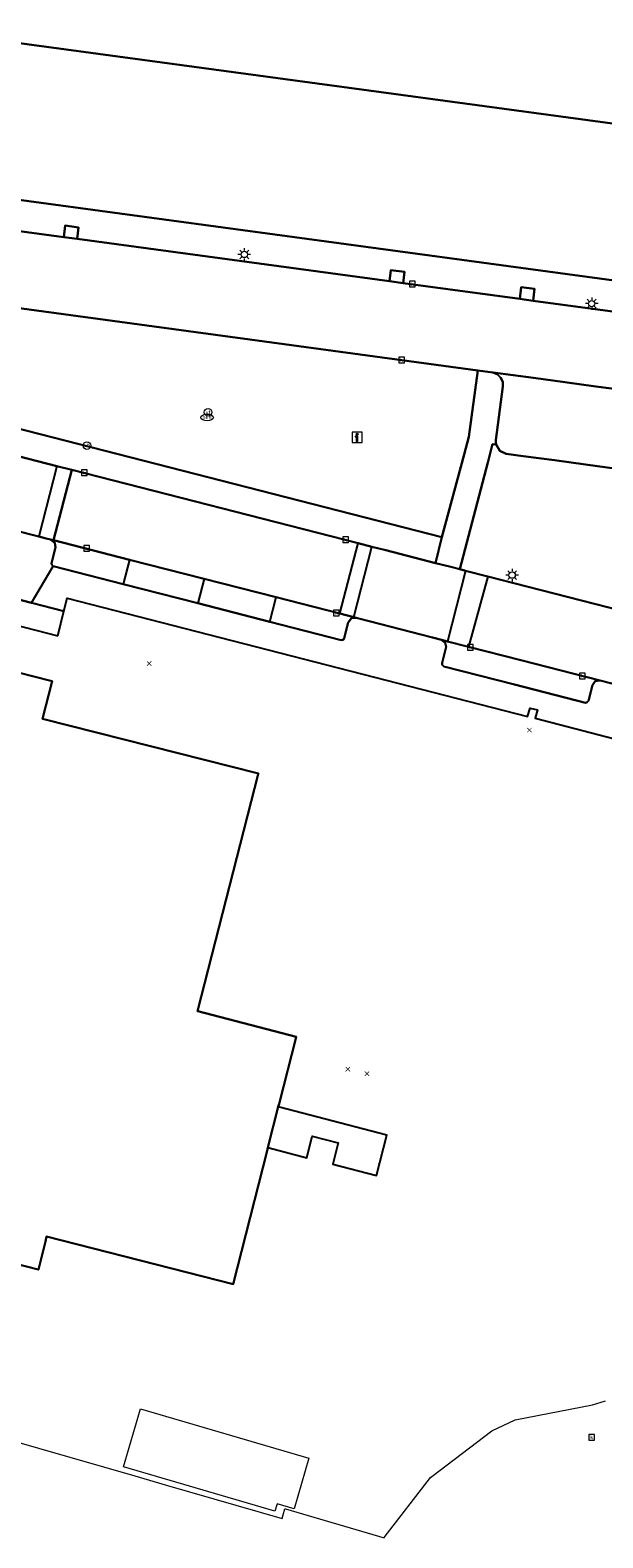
# Model space of a CAD drawing. Header units: metres. Extents: x 197147 to 199131, y 355511 to 356703.
# Tile 118 of 225: x 198251 to 198296, y 355751 to 355870. Entities that reach past the tile are written whole.
import ezdxf
from ezdxf.enums import TextEntityAlignment as Align

# ---------------------------------------------------------------- set-up
doc = ezdxf.new("R2010")
doc.units = ezdxf.units.M
for name, color, linetype in [('B-WE-GR-GRAS-GV', 252, 'Continuous'), ('B-WE-GR-GROENVOORZIENING-GV', 252, 'Continuous'), ('B-WE-IE-MEUBILAIR_WEGMEUBILAIR-GV', 252, 'Continuous'), ('B-WE-IE-MEUBILAIR_WEGMEUBILAIR-S', 252, 'Continuous'), ('B-WE-OG-BEBOUWING-GV', 252, 'Continuous'), ('B-WE-OG-BEBOUWING_TRAP-GV', 252, 'Continuous'), ('B-WE-OG-TERREIN_ERF-GV', 252, 'Continuous'), ('B-WE-RI-HWA_KOLK-S', 253, 'Continuous'), ('B-WE-RI-VWA_AFSCHEIDER-S', 253, 'Continuous'), ('B-WE-VH-ONVERHARD-GV', 253, 'Continuous'), ('B-WE-VH-VERHARDING_ASFALT-GV', 253, 'Continuous'), ('B-WE-VH-VERHARDING_BETONSTRAATSTEEN-GV', 253, 'Continuous'), ('B-WE-VH-VERHARDING_GESLOTEN-GV', 253, 'Continuous'), ('B-WE-VH-VERHARDING_OPEN-GV', 253, 'Continuous'), ('B-WE-VH-VERHARDING_TEGEL-GV', 253, 'Continuous')]:
    doc.layers.add(name, color=color, linetype=linetype)
for name, color, linetype, lineweight in [('B-WE-GR-GRAS_KRUIDENRIJK-G', 252, 'Continuous', 18), ('B-WE-OG-TERREIN_ERF-G', 252, 'Continuous', 18), ('B-WE-VH-VERHARDING_ASFALT-G', 252, 'Continuous', 18), ('B-WE-VH-VERHARDING_BETONSTRAATSTEEN-G', 252, 'Continuous', 18), ('B-WE-VH-VERHARDING_OPEN-G', 252, 'Continuous', 18), ('B-WE-VH-VERHARDING_TEGEL-G', 252, 'Continuous', 18)]:
    doc.layers.add(name, color=color, linetype=linetype, lineweight=lineweight)
doc.styles.add('NLCS-ISO-M-T18', font='NLCS-ISO.ttf', dxfattribs={"height": 1.8})

# ---------------------------------------------------------------- blocks, each defined once
blk = doc.blocks.new('BGT-INFORMATIEBORD-SO')
at = {"linetype": 'ByBlock', "lineweight": 18}
h = blk.add_hatch(color=0, dxfattribs=at)
h.dxf.hatch_style = 1
h.paths.add_polyline_path([(0.32, 0.49), (-0.82, 0.49), (-0.82, 0.19), (-0.32, 0.19), (-0.32, -1.62), (0.32, -1.62)])
h = blk.add_hatch(color=0, dxfattribs=at)
h.dxf.hatch_style = 1
edge = h.paths.add_edge_path()
edge.add_arc((0, 1.25), 0.373, 0, 360)
at = {"color": 0, "linetype": 'ByBlock', "lineweight": 18}
for points in [[(-2, -2), (2, -2), (2, 2), (-2, 2)], [(0.32, 0.49), (-0.82, 0.49), (-0.82, 0.19), (-0.32, 0.19), (-0.32, -1.62), (0.32, -1.62)]]:
    blk.add_lwpolyline(points, close=True, dxfattribs=at)
blk.add_circle((0, 1.25), 0.373, dxfattribs=at)
blk = doc.blocks.new('BGT-VERKLIKKER_TRANSPORTLEIDING-SO')
at = {"color": 0, "linetype": 'ByBlock', "lineweight": 18}
blk.add_circle((0, 0), 1.5, dxfattribs=at)
at = {"color": 0, "linetype": 'ByBlock', "lineweight": 18, "style": 'NLCS-ISO-M-T18'}
blk.add_text('vt', height=1.5, dxfattribs=at).set_placement((0, 0), align=Align.MIDDLE_CENTER)
blk = doc.blocks.new('BGT-LICHTMAST-SO')
at = {"color": 0, "linetype": 'ByBlock', "lineweight": 18}
for points in [[(-1.25, 0), (-2, 0)], [(-1.41, 1.41), (-0.88, 0.88)], [(0, 2), (0, 1.25)], [(0.88, 0.88), (1.41, 1.41)], [(2, 0), (1.25, 0)], [(-1.41, -1.41), (-0.88, -0.88)], [(0, -1.25), (0, -2)], [(0.88, -0.88), (1.41, -1.41)]]:
    blk.add_lwpolyline(points, dxfattribs=at)
blk.add_circle((0, 0), 1, dxfattribs=at)
blk = doc.blocks.new('BGT-VERKEERSBORDPAAL-SO')
at = {"color": 0, "linetype": 'ByBlock', "lineweight": 18}
blk.add_circle((0, 0), 1.5, dxfattribs=at)
at = {"color": 0, "linetype": 'ByBlock', "lineweight": 18, "style": 'NLCS-ISO-M-T18'}
blk.add_text('vb', height=1.5, dxfattribs=at).set_placement((0, 0.13), align=Align.MIDDLE_CENTER)
blk = doc.blocks.new('BGT-KOLK-SO')
at = {"color": 0, "linetype": 'ByBlock', "lineweight": 18}
blk.add_lwpolyline([(-0.045, -0.045), (0.045, -0.045), (0.045, 0.045), (-0.045, 0.045)], close=True, dxfattribs=at)
at = {"color": 0, "linetype": 'ByBlock', "lineweight": 18, "style": 'NLCS-ISO-M-T18'}
blk.add_text('k', height=0.06, dxfattribs=at).set_placement((0, 0), align=Align.MIDDLE_CENTER)
blk = doc.blocks.new('BGT-BENZINEPUT_OLIEPUT-SO')
at = {"color": 0, "linetype": 'ByBlock', "lineweight": 18}
blk.add_ellipse((0, 0), major_axis=(2.5, 0), ratio=0.54, dxfattribs=at)
at = {"color": 0, "linetype": 'ByBlock', "lineweight": 18, "style": 'NLCS-ISO-M-T18'}
blk.add_text('olie', height=1.5, dxfattribs=at).set_placement((0, 0.16), align=Align.MIDDLE_CENTER)
blk = doc.blocks.new('SAL-ONBEKEND_SYMBOOL-SO')
at = {"color": 0, "linetype": 'ByBlock', "lineweight": -2, "const_width": 0.275, "flags": 128}
for points in [[(-0.875, 0.875), (0, 0)], [(-0.875, -0.875), (0, 0)], [(0, 0), (0.875, 0.875)], [(0, 0), (0.875, -0.875)]]:
    blk.add_lwpolyline(points, dxfattribs=at)
at = {"layer": 'Defpoints', "color": 0, "linetype": 'ByBlock', "lineweight": -2}
blk.add_point((0, 0), dxfattribs=at)

msp = doc.modelspace()

# ---------------------------------------------------------------- linework, layer by layer
at = {"layer": 'B-WE-GR-GRAS-GV', "flags": 128}
for points in [[(198283.312, 355830.208), (198285.076, 355836.783), (198285.434, 355838.174), (198286.17, 355843.457), (198245.01, 355849.028)], [(198236.875, 355842.098), (198283.312, 355830.208)], [(198297.201, 355835.644), (198294.724, 355835.979), (198292.246, 355836.315), (198289.769, 355836.65), (198288.422, 355836.832), (198287.902, 355837.073), (198287.609, 355837.566), (198287.33, 355837.588), (198286.967, 355836.131), (198284.73, 355827.656), (198285.184, 355827.54), (198286.948, 355827.088), (198366.597, 355806.675)]]:
    msp.add_lwpolyline(points, dxfattribs=at)
at = {"layer": 'B-WE-GR-GRAS_KRUIDENRIJK-G', "ltscale": 0.2, "flags": 128}
msp.add_lwpolyline([(198297.201, 355835.644), (198294.724, 355835.979), (198292.246, 355836.315), (198289.769, 355836.65), (198288.422, 355836.832), (198287.902, 355837.073), (198287.609, 355837.566), (198287.33, 355837.588), (198286.967, 355836.131), (198284.73, 355827.656), (198285.184, 355827.54), (198286.948, 355827.088), (198366.597, 355806.675)], dxfattribs=at)
at = {"layer": 'B-WE-GR-GROENVOORZIENING-GV', "flags": 128}
msp.add_lwpolyline([(198314.194, 355848.253), (198315.837, 355860.506), (198247.728, 355869.729), (198247.736, 355869.789), (198242.975, 355870.485), (198242.595, 355867.746), (198230.72, 355869.312), (198229.636, 355861.434), (198229.544, 355861.438), (198229.315, 355859.759), (198288.009, 355851.806), (198314.194, 355848.253)], dxfattribs=at)
at = {"layer": 'B-WE-IE-MEUBILAIR_WEGMEUBILAIR-GV', "flags": 128}
for points in [[(198254.314, 355853.898), (198254.416, 355854.815), (198253.342, 355854.958), (198253.241, 355854.043), (198254.314, 355853.898)], [(198279.151, 355850.536), (198280.224, 355850.39), (198280.323, 355851.283), (198279.249, 355851.426), (198279.151, 355850.536)], [(198289.496, 355849.135), (198290.57, 355848.989), (198290.674, 355849.932), (198289.6, 355850.075), (198289.496, 355849.135)]]:
    msp.add_lwpolyline(points, dxfattribs=at)
at = {"layer": 'B-WE-OG-BEBOUWING-GV', "flags": 128}
for points in [[(198247.728, 355869.729), (198315.837, 355860.506)], [(198219.34, 355780.198), (198251.209, 355772.034), (198251.221, 355772.031), (198251.776, 355774.249), (198251.878, 355774.657), (198266.704, 355770.87), (198266.707, 355770.869), (198267.71, 355774.801), (198269.405, 355781.442), (198269.476, 355781.722), (198270.298, 355784.946), (198270.357, 355785.176), (198271.71, 355790.482), (198271.719, 355790.516), (198263.891, 355792.549), (198263.872, 355792.554), (198268.703, 355811.38), (198268.718, 355811.439), (198251.548, 355815.782), (198252.314, 355818.758), (198252.119, 355818.808), (198241.188, 355821.603)]]:
    msp.add_lwpolyline(points, dxfattribs=at)
at = {"layer": 'B-WE-OG-BEBOUWING-GV', "ltscale": 0.2, "flags": 128}
msp.add_lwpolyline([(198247.728, 355869.729), (198315.837, 355860.506)], dxfattribs=at)
at = {"layer": 'B-WE-OG-BEBOUWING_TRAP-GV', "flags": 128}
msp.add_lwpolyline([(198269.476, 355781.722), (198272.576, 355780.907), (198272.985, 355782.605), (198275.06, 355782.097), (198274.623, 355780.382), (198278.095, 355779.498), (198278.916, 355782.703), (198270.298, 355784.946), (198269.476, 355781.722)], dxfattribs=at)
at = {"layer": 'B-WE-OG-TERREIN_ERF-G', "ltscale": 0.2, "flags": 128}
for points in [[(198299.577, 355813.532), (198290.722, 355815.834), (198290.902, 355816.474), (198290.311, 355816.617), (198290.119, 355815.96), (198253.517, 355825.351), (198253.255, 355824.321), (198252.759, 355822.365), (198242.351, 355825.036)], [(198241.188, 355821.603), (198252.119, 355818.808), (198252.314, 355818.758), (198251.548, 355815.782), (198268.718, 355811.439), (198268.703, 355811.38), (198263.872, 355792.554), (198263.891, 355792.549), (198271.719, 355790.516), (198271.71, 355790.482), (198270.357, 355785.176), (198270.298, 355784.946), (198269.476, 355781.722), (198269.405, 355781.442), (198267.71, 355774.801), (198266.707, 355770.869), (198266.704, 355770.87), (198251.878, 355774.657), (198251.776, 355774.249), (198251.221, 355772.031), (198251.209, 355772.034), (198219.34, 355780.198)], [(198217.832, 355767.431), (198251.235, 355757.818), (198258.891, 355755.619), (198261.496, 355754.871), (198270.613, 355752.253), (198270.683, 355752.52), (198270.814, 355753.015), (198270.88, 355752.996), (198278.713, 355750.703), (198278.719, 355750.722), (198282.4, 355755.489), (198282.496, 355755.574), (198287.288, 355759.215), (198289.122, 355760.09), (198295.283, 355761.261), (198296.323, 355761.595)]]:
    msp.add_lwpolyline(points, dxfattribs=at)
msp.add_lwpolyline([(198270.199, 355753.392), (198270.033, 355752.824), (198257.993, 355756.339), (198259.339, 355760.947), (198272.726, 355757.038), (198271.547, 355752.999), (198270.199, 355753.392)], close=True, dxfattribs=at)
at = {"layer": 'B-WE-OG-TERREIN_ERF-GV', "flags": 128}
msp.add_lwpolyline([(198241.188, 355821.603), (198252.119, 355818.808), (198252.314, 355818.758), (198251.548, 355815.782), (198268.718, 355811.439), (198268.703, 355811.38), (198263.872, 355792.554), (198263.891, 355792.549), (198271.719, 355790.516), (198271.71, 355790.482), (198270.357, 355785.176), (198270.298, 355784.946), (198269.476, 355781.722), (198269.405, 355781.442), (198267.71, 355774.801), (198266.707, 355770.869), (198266.704, 355770.87), (198251.878, 355774.657), (198251.776, 355774.249), (198251.221, 355772.031), (198251.209, 355772.034), (198219.34, 355780.198)], dxfattribs=at)
at = {"layer": 'B-WE-VH-ONVERHARD-GV', "flags": 128}
for points in [[(198253.241, 355854.043), (198254.314, 355853.898), (198254.416, 355854.815), (198253.342, 355854.958), (198253.241, 355854.043)], [(198280.224, 355850.39), (198280.323, 355851.283), (198279.249, 355851.426), (198279.151, 355850.536), (198280.224, 355850.39)], [(198290.57, 355848.989), (198290.674, 355849.932), (198289.6, 355850.075), (198289.496, 355849.135), (198290.57, 355848.989)]]:
    msp.add_lwpolyline(points, dxfattribs=at)
at = {"layer": 'B-WE-VH-VERHARDING_ASFALT-G', "ltscale": 0.2, "flags": 128}
msp.add_lwpolyline([(198374.745, 355804.761), (198374.173, 355804.777), (198373.4, 355804.931), (198366.597, 355806.675), (198286.948, 355827.088), (198285.411, 355821.492), (198289.578, 355820.43), (198295.883, 355818.822), (198370.434, 355799.694), (198371.771, 355799.351), (198373.243, 355798.974), (198374.745, 355804.761)], close=True, dxfattribs=at)
at = {"layer": 'B-WE-VH-VERHARDING_ASFALT-GV', "flags": 128}
for points in [[(198252.418, 355829.963), (198258.475, 355828.411), (198264.402, 355826.893), (198270.125, 355825.427), (198275.195, 355824.129), (198276.66, 355829.721), (198253.869, 355835.554), (198252.418, 355829.963)], [(198275.195, 355824.129), (198276.301, 355823.846), (198277.739, 355829.445), (198276.66, 355829.721)], [(198285.184, 355827.54), (198284.73, 355827.656), (198283.904, 355827.867), (198282.807, 355828.148), (198278.851, 355829.161), (198277.739, 355829.445)], [(198286.948, 355827.088), (198285.184, 355827.54), (198283.745, 355821.917), (198285.411, 355821.492)], [(198374.745, 355804.761), (198374.173, 355804.777), (198373.4, 355804.931), (198366.597, 355806.675), (198286.948, 355827.088), (198285.411, 355821.492), (198289.578, 355820.43), (198295.883, 355818.822), (198370.434, 355799.694), (198371.771, 355799.351), (198373.243, 355798.974)], [(198276.301, 355823.846), (198276.483, 355823.799), (198277.515, 355823.531), (198282.563, 355822.221), (198283.27, 355822.038), (198283.745, 355821.917)]]:
    msp.add_lwpolyline(points, dxfattribs=at)
at = {"layer": 'B-WE-VH-VERHARDING_BETONSTRAATSTEEN-G', "ltscale": 0.2, "flags": 128}
for points in [[(198299.656, 355847.757), (198290.57, 355848.989), (198289.496, 355849.135), (198287.319, 355849.43), (198280.224, 355850.39), (198279.151, 355850.536), (198254.314, 355853.898), (198253.241, 355854.043), (198229.507, 355857.256)], [(198245.01, 355849.028), (198286.17, 355843.457), (198287.359, 355843.296), (198290.591, 355842.856), (198293.068, 355842.52), (198295.545, 355842.183), (198298.023, 355841.846)]]:
    msp.add_lwpolyline(points, dxfattribs=at)
at = {"layer": 'B-WE-VH-VERHARDING_BETONSTRAATSTEEN-GV', "flags": 128}
for points in [[(198299.656, 355847.757), (198290.57, 355848.989), (198289.496, 355849.135), (198287.319, 355849.43), (198280.224, 355850.39), (198279.151, 355850.536), (198254.314, 355853.898), (198253.241, 355854.043), (198229.507, 355857.256)], [(198241.408, 355849.515), (198245.01, 355849.028), (198286.17, 355843.457), (198287.359, 355843.296), (198290.591, 355842.856), (198293.068, 355842.52), (198295.545, 355842.183), (198298.023, 355841.846), (198307.931, 355840.498), (198310.409, 355840.161), (198315.363, 355839.487), (198317.741, 355839.164), (198320.119, 355838.84), (198322.596, 355838.504), (198325.074, 355838.167)], [(198258.475, 355828.411), (198252.418, 355829.963), (198252.198, 355830.019), (198252.529, 355829.753), (198252.58, 355829.391), (198252.261, 355828.137), (198252.284, 355827.994), (198252.387, 355827.902), (198257.967, 355826.471)], [(198264.402, 355826.893), (198258.475, 355828.411), (198257.967, 355826.471), (198263.902, 355824.949)], [(198269.629, 355823.48), (198270.125, 355825.427), (198264.402, 355826.893), (198263.902, 355824.949), (198269.629, 355823.48)], [(198269.629, 355823.48), (198275.303, 355822.025), (198275.444, 355822.048), (198275.543, 355822.181), (198275.86, 355823.42), (198276.119, 355823.756), (198276.483, 355823.799), (198276.301, 355823.846), (198275.195, 355824.129), (198270.125, 355825.427)], [(198283.27, 355822.038), (198283.577, 355821.806), (198283.635, 355821.482), (198283.321, 355820.229), (198283.327, 355820.053), (198283.458, 355819.934), (198289.085, 355818.494), (198294.711, 355817.053), (198294.856, 355817.088), (198294.958, 355817.2), (198295.266, 355818.452), (198295.495, 355818.774), (198295.883, 355818.822), (198289.578, 355820.43), (198285.411, 355821.492), (198283.745, 355821.917), (198283.27, 355822.038)]]:
    msp.add_lwpolyline(points, dxfattribs=at)
at = {"layer": 'B-WE-VH-VERHARDING_GESLOTEN-GV', "flags": 128}
for points in [[(198252.697, 355835.854), (198248.802, 355836.85), (198247.358, 355831.24), (198251.264, 355830.255)], [(198251.843, 355830.109), (198252.198, 355830.019), (198252.418, 355829.963), (198253.869, 355835.554), (198252.697, 355835.854), (198251.264, 355830.255), (198251.843, 355830.109)]]:
    msp.add_lwpolyline(points, dxfattribs=at)
at = {"layer": 'B-WE-VH-VERHARDING_OPEN-G', "ltscale": 0.2, "flags": 128}
msp.add_lwpolyline([(198298.023, 355841.846), (198295.545, 355842.183), (198293.068, 355842.52), (198290.591, 355842.856), (198287.359, 355843.296), (198287.694, 355843.161), (198287.977, 355842.894), (198288.137, 355842.54), (198288.155, 355842.179), (198288.155, 355842.179), (198287.591, 355837.921), (198287.584, 355837.74), (198287.609, 355837.566), (198287.902, 355837.073), (198288.422, 355836.832), (198289.769, 355836.65), (198292.246, 355836.315), (198294.724, 355835.979), (198297.201, 355835.644)], dxfattribs=at)
at = {"layer": 'B-WE-VH-VERHARDING_OPEN-GV', "flags": 128}
for points in [[(198282.807, 355828.148), (198283.312, 355830.208), (198236.875, 355842.098), (198232.986, 355843.068), (198231.039, 355843.545), (198229.096, 355844.007), (198227.242, 355844.434), (198226.978, 355842.848), (198227.565, 355842.708), (198227.597, 355842.338), (198227.915, 355842.122), (198231.805, 355841.16), (198233.749, 355840.696), (198235.69, 355840.206), (198247.649, 355837.145), (198248.802, 355836.85), (198252.697, 355835.854), (198253.869, 355835.554), (198276.66, 355829.721), (198277.739, 355829.445), (198278.851, 355829.161), (198282.807, 355828.148)], [(198298.023, 355841.846), (198295.545, 355842.183), (198293.068, 355842.52), (198290.591, 355842.856), (198287.359, 355843.296), (198287.694, 355843.161), (198287.977, 355842.894), (198288.137, 355842.54), (198288.155, 355842.179)], [(198288.155, 355842.179), (198287.591, 355837.921), (198287.584, 355837.74), (198287.609, 355837.566), (198287.902, 355837.073), (198288.422, 355836.832), (198289.769, 355836.65), (198292.246, 355836.315), (198294.724, 355835.979), (198297.201, 355835.644)], [(198252.759, 355822.365), (198253.255, 355824.321), (198250.688, 355824.98), (198242.86, 355826.991), (198242.351, 355825.036), (198252.759, 355822.365)]]:
    msp.add_lwpolyline(points, dxfattribs=at)
at = {"layer": 'B-WE-VH-VERHARDING_TEGEL-G', "ltscale": 0.2, "flags": 128}
for points in [[(198383.096, 355842.272), (198380.554, 355840.458), (198379.113, 355839.422), (198345.036, 355844.008), (198314.194, 355848.253), (198288.009, 355851.806), (198229.315, 355859.759)], [(198229.507, 355857.256), (198253.241, 355854.043), (198253.342, 355854.958), (198254.416, 355854.815), (198254.314, 355853.898), (198279.151, 355850.536), (198279.249, 355851.426), (198280.323, 355851.283), (198280.224, 355850.39), (198287.319, 355849.43), (198289.496, 355849.135), (198289.6, 355850.075), (198290.674, 355849.932), (198290.57, 355848.989), (198299.656, 355847.757)], [(198370.434, 355799.694), (198295.883, 355818.822), (198295.495, 355818.774), (198295.266, 355818.452), (198294.958, 355817.2), (198294.856, 355817.088), (198294.711, 355817.053), (198289.085, 355818.494), (198283.458, 355819.934), (198283.327, 355820.053), (198283.321, 355820.229), (198283.635, 355821.482), (198283.577, 355821.806), (198283.27, 355822.038), (198282.563, 355822.221), (198277.515, 355823.531), (198276.483, 355823.799), (198276.119, 355823.756), (198275.86, 355823.42), (198275.543, 355822.181), (198275.444, 355822.048), (198275.303, 355822.025), (198269.629, 355823.48), (198263.902, 355824.949), (198257.967, 355826.471), (198252.387, 355827.902), (198250.688, 355824.98), (198253.255, 355824.321), (198253.517, 355825.351), (198290.119, 355815.96), (198290.311, 355816.617), (198290.902, 355816.474), (198290.722, 355815.834), (198299.577, 355813.532)]]:
    msp.add_lwpolyline(points, dxfattribs=at)
at = {"layer": 'B-WE-VH-VERHARDING_TEGEL-GV', "flags": 128}
for points in [[(198383.096, 355842.272), (198380.554, 355840.458), (198379.113, 355839.422), (198345.036, 355844.008), (198314.194, 355848.253), (198288.009, 355851.806), (198229.315, 355859.759)], [(198229.507, 355857.256), (198253.241, 355854.043), (198253.342, 355854.958), (198254.416, 355854.815), (198254.314, 355853.898), (198279.151, 355850.536), (198279.249, 355851.426), (198280.323, 355851.283), (198280.224, 355850.39), (198287.319, 355849.43), (198289.496, 355849.135), (198289.6, 355850.075), (198290.674, 355849.932), (198290.57, 355848.989), (198299.656, 355847.757), (198299.758, 355848.678), (198300.831, 355848.536), (198300.729, 355847.611), (198309.842, 355846.375), (198309.944, 355847.297), (198311.018, 355847.154), (198310.916, 355846.229), (198323.01, 355844.588)], [(198283.312, 355830.208), (198282.807, 355828.148), (198283.904, 355827.867), (198284.73, 355827.656), (198286.967, 355836.131), (198287.33, 355837.588), (198287.609, 355837.566), (198287.584, 355837.74), (198287.591, 355837.921), (198288.155, 355842.179), (198288.137, 355842.54), (198287.977, 355842.894), (198287.694, 355843.161), (198287.359, 355843.296), (198286.17, 355843.457), (198285.434, 355838.174), (198285.076, 355836.783), (198283.312, 355830.208)], [(198242.86, 355826.991), (198250.688, 355824.98), (198252.387, 355827.902), (198252.284, 355827.994), (198252.261, 355828.137), (198252.58, 355829.391), (198252.529, 355829.753), (198252.198, 355830.019), (198251.843, 355830.109), (198251.264, 355830.255), (198247.358, 355831.24)], [(198370.434, 355799.694), (198295.883, 355818.822), (198295.495, 355818.774), (198295.266, 355818.452), (198294.958, 355817.2), (198294.856, 355817.088), (198294.711, 355817.053), (198289.085, 355818.494), (198283.458, 355819.934), (198283.327, 355820.053), (198283.321, 355820.229), (198283.635, 355821.482), (198283.577, 355821.806), (198283.27, 355822.038), (198282.563, 355822.221), (198277.515, 355823.531), (198276.483, 355823.799), (198276.119, 355823.756), (198275.86, 355823.42), (198275.543, 355822.181), (198275.444, 355822.048), (198275.303, 355822.025), (198269.629, 355823.48), (198263.902, 355824.949), (198257.967, 355826.471), (198252.387, 355827.902)], [(198250.688, 355824.98), (198253.255, 355824.321), (198253.517, 355825.351), (198290.119, 355815.96), (198290.311, 355816.617), (198290.902, 355816.474), (198290.722, 355815.834), (198299.577, 355813.532)]]:
    msp.add_lwpolyline(points, dxfattribs=at)

# ---------------------------------------------------------------- block references
at = {"layer": 'B-WE-IE-MEUBILAIR_WEGMEUBILAIR-S'}
for name, p, xscale, yscale, zscale in [('BGT-LICHTMAST-SO', (198267.593, 355852.663), 0.25, 0.25, 0.25), ('BGT-LICHTMAST-SO', (198295.216, 355848.757), 0.25, 0.25, 0.25), ('BGT-VERKLIKKER_TRANSPORTLEIDING-SO', (198264.716, 355840.129), 0.2, 0.2, 0.2), ('BGT-VERKEERSBORDPAAL-SO', (198255.084, 355837.481), 0.2, 0.2, 0.2), ('BGT-INFORMATIEBORD-SO', (198276.564, 355838.135), 0.2, 0.2, 0.2), ('BGT-LICHTMAST-SO', (198288.888, 355827.187), 0.25, 0.25, 0.25), ('SAL-ONBEKEND_SYMBOOL-SO', (198260.034, 355820.163), 0.2, 0.2, 0.2), ('SAL-ONBEKEND_SYMBOOL-SO', (198290.265, 355814.879), 0.2, 0.2, 0.2), ('SAL-ONBEKEND_SYMBOOL-SO', (198275.825, 355787.929), 0.2, 0.2, 0.2), ('SAL-ONBEKEND_SYMBOOL-SO', (198277.347, 355787.578), 0.2, 0.2, 0.2)]:
    msp.add_blockref(name, p, dxfattribs=dict(at, xscale=xscale, yscale=yscale, zscale=zscale))
at = {"layer": 'B-WE-RI-HWA_KOLK-S', "xscale": 5, "yscale": 5, "zscale": 5}
for p in [(198280.961, 355850.309), (198280.102, 355844.278), (198254.879, 355835.328), (198255.057, 355829.312), (198275.649, 355829.998), (198274.909, 355824.181), (198285.567, 355821.453), (198294.473, 355819.178), (198295.223, 355758.691)]:
    msp.add_blockref('BGT-KOLK-SO', p, dxfattribs=at)
at = {"layer": 'B-WE-RI-VWA_AFSCHEIDER-S', "xscale": 0.2, "yscale": 0.2, "zscale": 0.2}
msp.add_blockref('BGT-BENZINEPUT_OLIEPUT-SO', (198264.638, 355839.719), dxfattribs=at)

doc.saveas('drawing.dxf')
